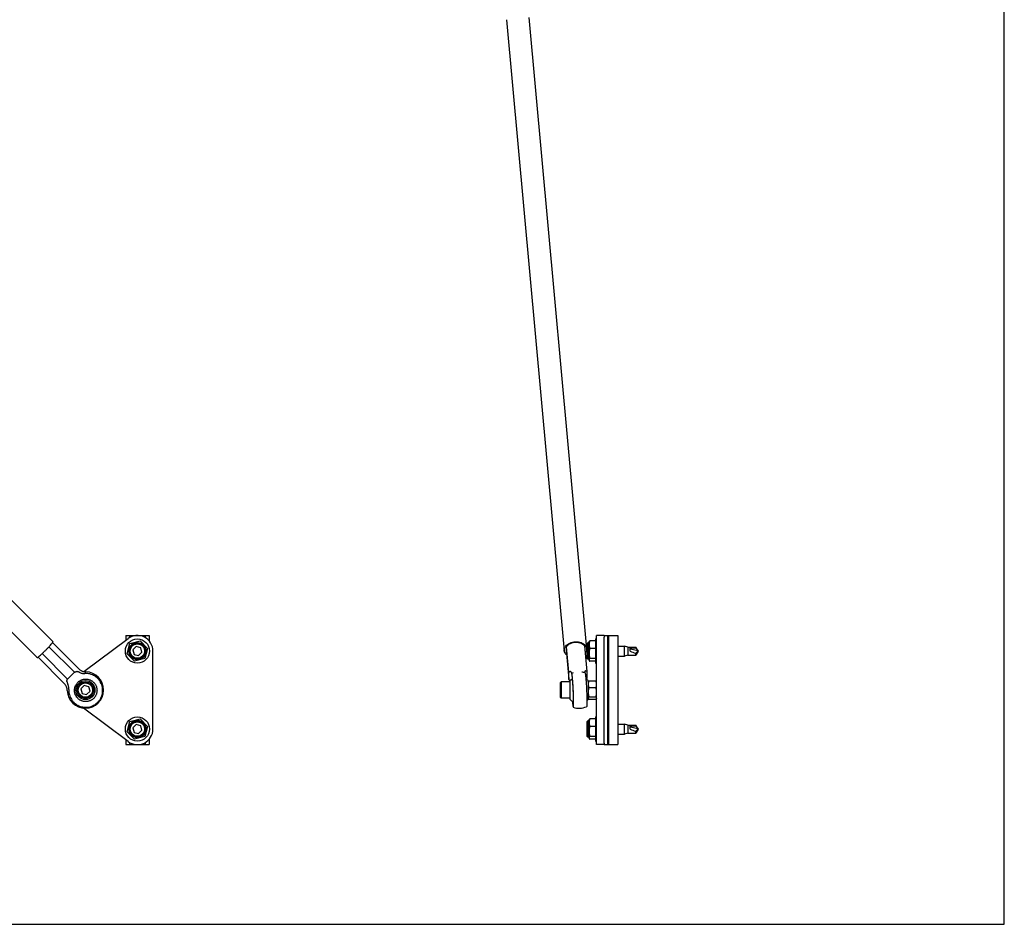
# Model space of a CAD drawing. Header units: inches. Extents: x 0 to 44, y 0 to 34.
# Tile 2 of 3: x 20.3 to 44, y 0 to 21.7. Entities that reach past the tile are written whole.
import ezdxf

# ---------------------------------------------------------------- set-up
doc = ezdxf.new("R2010")
doc.units = ezdxf.units.IN
doc.header["$LTSCALE"] = 2.42
doc.header["$MEASUREMENT"] = 0
doc.layers.get('0').update_dxf_attribs({"linetype": 'CONTINUOUS'})
for name, color, linetype in [('300150M_1_BL5', 7, 'CONTINUOUS'), ('710011_1_BL10', 7, 'CONTINUOUS'), ('710013_1_BL9', 7, 'CONTINUOUS'), ('801_129_1_BL11', 7, 'CONTINUOUS'), ('807_1937_1_BL2', 7, 'CONTINUOUS'), ('807_1937_1_BL4', 7, 'CONTINUOUS'), ('920616M_1_BL6', 7, 'CONTINUOUS'), ('920616M_1_BL8', 7, 'CONTINUOUS'), ('920622M_1_BL7', 7, 'CONTINUOUS'), ('990601M_1_BL13', 7, 'CONTINUOUS')]:
    doc.layers.add(name, color=color, linetype=linetype)

# ---------------------------------------------------------------- blocks, each defined once
blk = doc.blocks.new('807_1937_1_BL2', base_point=(29.023, 4.694))
at = {"layer": '807_1937_1_BL2', "color": 7, "linetype": 'CONTINUOUS'}
for p, q in [((34.162, 4.984), (34.193, 4.984)), ((34.162, 4.984), (34.162, 4.404)), ((22.901, 4.628), (22.966, 4.872)), ((22.966, 4.872), (23.21, 4.938)), ((23.21, 4.938), (23.389, 4.759)), ((23.389, 4.759), (23.323, 4.515)), ((34.002, 4.899), (34.014, 4.92)), ((34.002, 4.899), (34.002, 4.488)), ((34.162, 4.938), (34.029, 4.938)), ((34.162, 4.759), (34.029, 4.759)), ((34.7, 4.815), (34.862, 4.815)), ((34.942, 4.791), (34.862, 4.815)), ((34.862, 4.572), (34.862, 4.815)), ((34.942, 4.791), (35.134, 4.791)), ((34.942, 4.791), (34.942, 4.596)), ((35.134, 4.763), (35.002, 4.763)), ((35.002, 4.688), (35.002, 4.763)), ((35.189, 4.697), (35.002, 4.74)), ((35.192, 4.694), (35.134, 4.791)), ((35.134, 4.763), (35.134, 4.791)), ((35.134, 4.763), (35.189, 4.697)), ((23.079, 4.45), (22.901, 4.628)), ((23.323, 4.515), (23.079, 4.45)), ((34.162, 4.515), (34.029, 4.515)), ((34.7, 4.572), (34.862, 4.572)), ((34.942, 4.596), (34.862, 4.572)), ((34.942, 4.596), (35.134, 4.596)), ((35.192, 4.694), (35.134, 4.596)), ((35.134, 4.596), (35.134, 4.643)), ((34.002, 4.488), (34.014, 4.467)), ((34.162, 4.45), (34.029, 4.45)), ((34.162, 4.404), (34.193, 4.404))]:
    blk.add_line(p, q, dxfattribs=at)
for radius in [0.29, 0.206]:
    blk.add_circle((23.145, 4.694), radius, dxfattribs=at)
blk.add_ellipse((35.205, 4.694), major_axis=(0.303, -0.072), ratio=0.215236, start_param=-2.249228, end_param=-1.755885, dxfattribs=at)
for points, knots in [([(34.029, 4.938), (34.026, 4.93), (34.021, 4.916), (34.015, 4.894), (34.011, 4.871), (34.01, 4.856), (34.01, 4.848)], [0, 0, 0, 0, 0.254133, 0.50511, 0.753367, 1, 1, 1, 1]), ([(34.01, 4.848), (34.01, 4.841), (34.011, 4.826), (34.015, 4.803), (34.021, 4.781), (34.026, 4.766), (34.029, 4.759)], [0, 0, 0, 0, 0.246633, 0.49489, 0.745867, 1, 1, 1, 1]), ([(34.029, 4.759), (34.026, 4.749), (34.021, 4.729), (34.015, 4.699), (34.011, 4.668), (34.009, 4.637), (34.011, 4.606), (34.015, 4.575), (34.021, 4.545), (34.026, 4.525), (34.029, 4.515)], [0, 0, 0, 0, 0.125155, 0.250191, 0.375126, 0.5, 0.624874, 0.749809, 0.874845, 1, 1, 1, 1]), ([(34.014, 4.92), (34.015, 4.922), (34.017, 4.925), (34.021, 4.929), (34.025, 4.933), (34.028, 4.936), (34.029, 4.938)], [0, 0, 0, 0, 0.228018, 0.470784, 0.728326, 1, 1, 1, 1]), ([(34.029, 4.515), (34.027, 4.513), (34.023, 4.509), (34.018, 4.504), (34.015, 4.499), (34.012, 4.494), (34.011, 4.491), (34.01, 4.488), (34.01, 4.485), (34.01, 4.482), (34.01, 4.479), (34.01, 4.476), (34.011, 4.473), (34.013, 4.47), (34.014, 4.468), (34.014, 4.467)], [0, 0, 0, 0, 0.152599, 0.294181, 0.424433, 0.485601, 0.544453, 0.601405, 0.657014, 0.711934, 0.76688, 0.822566, 0.879639, 0.938649, 1, 1, 1, 1]), ([(35.134, 4.643), (35.136, 4.645), (35.141, 4.649), (35.148, 4.656), (35.154, 4.662), (35.159, 4.666), (35.162, 4.669), (35.166, 4.673), (35.169, 4.676), (35.173, 4.68), (35.177, 4.683), (35.18, 4.686), (35.183, 4.689), (35.184, 4.69), (35.185, 4.691), (35.186, 4.692), (35.187, 4.693), (35.188, 4.694), (35.188, 4.695), (35.189, 4.696), (35.189, 4.696), (35.189, 4.697), (35.189, 4.697), (35.189, 4.697)], [0, 0, 0, 0, 0.125398, 0.250791, 0.376174, 0.43886, 0.501541, 0.564215, 0.626877, 0.689522, 0.752137, 0.814695, 0.877121, 0.892685, 0.908219, 0.923708, 0.939132, 0.954456, 0.969633, 0.977166, 0.984682, 0.992254, 1, 1, 1, 1]), ([(34.014, 4.467), (34.015, 4.466), (34.017, 4.463), (34.021, 4.458), (34.025, 4.454), (34.028, 4.451), (34.029, 4.45)], [0, 0, 0, 0, 0.228018, 0.470784, 0.728326, 1, 1, 1, 1])]:
    blk.add_open_spline(points, degree=3, knots=knots, dxfattribs=at)
blk = doc.blocks.new('807_1937_1_BL4', base_point=(29.023, 18.502))
at = {"layer": '807_1937_1_BL4', "color": 7, "linetype": 'CONTINUOUS'}
for p, q in [((22.901, 6.503), (22.966, 6.747)), ((22.966, 6.747), (23.21, 6.813)), ((23.21, 6.813), (23.389, 6.634)), ((23.389, 6.634), (23.323, 6.39)), ((34.002, 6.774), (34.014, 6.795)), ((34.002, 6.774), (34.002, 6.363)), ((34.162, 6.813), (34.029, 6.813)), ((34.162, 6.634), (34.029, 6.634)), ((34.162, 6.859), (34.193, 6.859)), ((34.162, 6.859), (34.162, 6.279)), ((34.7, 6.69), (34.862, 6.69)), ((34.942, 6.666), (34.862, 6.69)), ((34.862, 6.447), (34.862, 6.69)), ((34.942, 6.666), (35.134, 6.666)), ((34.942, 6.666), (34.942, 6.471)), ((35.134, 6.638), (35.002, 6.638)), ((35.002, 6.563), (35.002, 6.638)), ((35.192, 6.569), (35.134, 6.666)), ((35.134, 6.638), (35.134, 6.666)), ((35.134, 6.638), (35.189, 6.572)), ((23.079, 6.325), (22.901, 6.503)), ((34.7, 6.447), (34.862, 6.447)), ((34.942, 6.471), (34.862, 6.447)), ((34.942, 6.471), (35.134, 6.471)), ((35.189, 6.572), (35.002, 6.615)), ((35.192, 6.569), (35.134, 6.471)), ((35.134, 6.471), (35.134, 6.518)), ((23.323, 6.39), (23.079, 6.325)), ((34.002, 6.363), (34.014, 6.342)), ((34.162, 6.39), (34.029, 6.39)), ((34.162, 6.325), (34.029, 6.325)), ((34.162, 6.279), (34.193, 6.279))]:
    blk.add_line(p, q, dxfattribs=at)
for radius in [0.29, 0.206]:
    blk.add_circle((23.145, 6.569), radius, dxfattribs=at)
blk.add_ellipse((35.205, 6.569), major_axis=(0.303, -0.072), ratio=0.215236, start_param=-2.249228, end_param=-1.755885, dxfattribs=at)
for points, knots in [([(34.029, 6.813), (34.026, 6.805), (34.021, 6.791), (34.015, 6.769), (34.011, 6.746), (34.01, 6.731), (34.01, 6.723)], [0, 0, 0, 0, 0.254133, 0.50511, 0.753367, 1, 1, 1, 1]), ([(34.01, 6.723), (34.01, 6.716), (34.011, 6.701), (34.015, 6.678), (34.021, 6.656), (34.026, 6.641), (34.029, 6.634)], [0, 0, 0, 0, 0.246633, 0.49489, 0.745867, 1, 1, 1, 1]), ([(34.029, 6.634), (34.026, 6.624), (34.021, 6.604), (34.015, 6.574), (34.011, 6.543), (34.009, 6.512), (34.011, 6.481), (34.015, 6.45), (34.021, 6.42), (34.026, 6.4), (34.029, 6.39)], [0, 0, 0, 0, 0.125155, 0.250191, 0.375126, 0.5, 0.624874, 0.749809, 0.874845, 1, 1, 1, 1]), ([(34.014, 6.795), (34.015, 6.797), (34.017, 6.8), (34.021, 6.804), (34.025, 6.808), (34.028, 6.811), (34.029, 6.813)], [0, 0, 0, 0, 0.228018, 0.470784, 0.728326, 1, 1, 1, 1]), ([(35.134, 6.518), (35.136, 6.52), (35.141, 6.524), (35.148, 6.531), (35.154, 6.537), (35.159, 6.541), (35.162, 6.544), (35.166, 6.548), (35.169, 6.551), (35.173, 6.555), (35.177, 6.558), (35.18, 6.561), (35.183, 6.564), (35.184, 6.565), (35.185, 6.566), (35.186, 6.567), (35.187, 6.568), (35.188, 6.569), (35.188, 6.57), (35.189, 6.571), (35.189, 6.571), (35.189, 6.572), (35.189, 6.572), (35.189, 6.572)], [0, 0, 0, 0, 0.125398, 0.250791, 0.376174, 0.43886, 0.501541, 0.564215, 0.626877, 0.689522, 0.752137, 0.814695, 0.877121, 0.892685, 0.908219, 0.923708, 0.939132, 0.954456, 0.969633, 0.977166, 0.984682, 0.992254, 1, 1, 1, 1]), ([(34.029, 6.39), (34.027, 6.388), (34.023, 6.384), (34.018, 6.379), (34.015, 6.374), (34.012, 6.369), (34.011, 6.366), (34.01, 6.363), (34.01, 6.36), (34.01, 6.357), (34.01, 6.354), (34.01, 6.351), (34.011, 6.348), (34.013, 6.345), (34.014, 6.343), (34.014, 6.342)], [0, 0, 0, 0, 0.152599, 0.294181, 0.424433, 0.485601, 0.544453, 0.601405, 0.657014, 0.711934, 0.76688, 0.822566, 0.879639, 0.938649, 1, 1, 1, 1]), ([(34.014, 6.342), (34.015, 6.341), (34.017, 6.338), (34.021, 6.333), (34.025, 6.329), (34.028, 6.326), (34.029, 6.325)], [0, 0, 0, 0, 0.228018, 0.470784, 0.728326, 1, 1, 1, 1])]:
    blk.add_open_spline(points, degree=3, knots=knots, dxfattribs=at)
blk = doc.blocks.new('300150M_1_BL5', base_point=(28.782, 17.276))
at = {"layer": '300150M_1_BL5', "color": 7, "linetype": 'CONTINUOUS'}
for p, q in [((22.863, 6.944), (23.426, 6.944)), ((22.863, 6.944), (22.863, 6.826)), ((22.958, 6.944), (22.958, 6.894)), ((23.331, 6.944), (23.331, 6.894)), ((23.426, 6.944), (23.426, 6.816)), ((34.372, 6.944), (34.7, 6.944)), ((34.372, 6.944), (34.372, 6.905)), ((34.462, 4.319), (34.462, 6.944)), ((34.477, 6.944), (34.477, 4.319)), ((34.7, 6.944), (34.7, 4.319)), ((22.863, 4.436), (22.863, 4.319)), ((22.863, 4.319), (23.426, 4.319)), ((22.958, 4.369), (22.958, 4.319)), ((23.331, 4.369), (23.331, 4.319)), ((23.426, 4.446), (23.426, 4.319)), ((34.372, 4.358), (34.372, 4.319)), ((34.372, 4.319), (34.7, 4.319))]:
    blk.add_line(p, q, dxfattribs=at)
blk = doc.blocks.new('920616M_1_BL6', base_point=(28.475, 4.694))
at = {"layer": '920616M_1_BL6', "color": 7, "linetype": 'CONTINUOUS'}
for p, q in [((23.115, 4.803), (23.035, 4.723)), ((23.225, 4.774), (23.115, 4.803)), ((23.255, 4.664), (23.225, 4.774)), ((33.957, 4.867), (33.981, 4.891)), ((33.957, 4.867), (33.957, 4.52)), ((34.002, 4.891), (33.981, 4.891)), ((33.981, 4.891), (33.981, 4.497)), ((23.035, 4.723), (23.064, 4.613)), ((23.064, 4.613), (23.174, 4.584)), ((23.174, 4.584), (23.255, 4.664)), ((33.957, 4.52), (33.981, 4.497)), ((34.002, 4.497), (33.981, 4.497))]:
    blk.add_line(p, q, dxfattribs=at)
for radius in [0.197, 0.173]:
    blk.add_circle((23.145, 4.694), radius, dxfattribs=at)
blk = doc.blocks.new('920622M_1_BL7', base_point=(27.627, 17.694))
at = {"layer": '920622M_1_BL7', "color": 7, "linetype": 'CONTINUOUS'}
for p, q in [((21.865, 5.741), (21.785, 5.661)), ((21.975, 5.712), (21.865, 5.741)), ((22.005, 5.602), (21.975, 5.712)), ((33.319, 5.804), (33.343, 5.828)), ((33.319, 5.804), (33.319, 5.458)), ((33.555, 5.828), (33.343, 5.828)), ((33.343, 5.828), (33.343, 5.434)), ((21.785, 5.661), (21.814, 5.551)), ((21.814, 5.551), (21.924, 5.521)), ((21.924, 5.521), (22.005, 5.602)), ((33.319, 5.458), (33.343, 5.434)), ((33.555, 5.434), (33.343, 5.434))]:
    blk.add_line(p, q, dxfattribs=at)
for radius in [0.197, 0.173]:
    blk.add_circle((21.895, 5.631), radius, dxfattribs=at)
blk = doc.blocks.new('920616M_1_BL8', base_point=(28.475, 17.953))
at = {"layer": '920616M_1_BL8', "color": 7, "linetype": 'CONTINUOUS'}
for p, q in [((23.115, 6.678), (23.035, 6.598)), ((23.225, 6.649), (23.115, 6.678)), ((23.255, 6.539), (23.225, 6.649)), ((33.957, 6.742), (33.981, 6.766)), ((33.957, 6.742), (33.957, 6.395)), ((34.002, 6.766), (33.981, 6.766)), ((33.981, 6.766), (33.981, 6.372)), ((23.035, 6.598), (23.064, 6.488)), ((23.064, 6.488), (23.174, 6.459)), ((23.174, 6.459), (23.255, 6.539)), ((33.957, 6.395), (33.981, 6.372)), ((34.002, 6.372), (33.981, 6.372))]:
    blk.add_line(p, q, dxfattribs=at)
for radius in [0.197, 0.173]:
    blk.add_circle((23.145, 6.569), radius, dxfattribs=at)
blk = doc.blocks.new('710013_1_BL9', base_point=(27.946, 17.112))
at = {"layer": '710013_1_BL9', "color": 7, "linetype": 'CONTINUOUS'}
for p, q in [((34.372, 6.944), (34.193, 6.944)), ((34.193, 4.319), (34.193, 6.944)), ((34.372, 4.358), (34.372, 6.905)), ((21.86, 6.074), (22.92, 6.869)), ((23.52, 4.694), (23.52, 6.569)), ((22.92, 4.394), (21.85, 5.196)), ((34.372, 4.319), (34.193, 4.319))]:
    blk.add_line(p, q, dxfattribs=at)
for centre, start, end in [((23.145, 6.569), 0, 126.8699), ((23.145, 4.694), 233.1301, 360)]:
    blk.add_arc(centre, 0.375, start, end, dxfattribs=at)
blk = doc.blocks.new('710011_1_BL10', base_point=(19.757, 17.948))
at = {"layer": '710011_1_BL10', "color": 7, "linetype": 'CONTINUOUS'}
for p, q in [((5.944, 21.963), (21.115, 6.792)), ((32.563, 21.797), (33.952, 6.626)), ((5.563, 21.582), (20.734, 6.411)), ((32.025, 21.748), (33.414, 6.577))]:
    blk.add_line(p, q, dxfattribs=at)
blk.add_arc((33.785, 6.596), 0.172, 36.833, 39.7029, dxfattribs=at)
for points, knots in [([(20.76, 6.426), (20.765, 6.43), (20.776, 6.439), (20.802, 6.46), (20.838, 6.493), (20.886, 6.539), (20.937, 6.589), (20.987, 6.639), (21.032, 6.687), (21.065, 6.724), (21.087, 6.749), (21.096, 6.76), (21.1, 6.765)], [0, 0, 0, 0, 0.039909, 0.088368, 0.207182, 0.347722, 0.499592, 0.65152, 0.792223, 0.911298, 0.959918, 1, 1, 1, 1]), ([(21.1, 6.765), (21.101, 6.767), (21.104, 6.771), (21.108, 6.776), (21.111, 6.78), (21.113, 6.784), (21.115, 6.787), (21.115, 6.789), (21.116, 6.79), (21.116, 6.791), (21.116, 6.792), (21.115, 6.792)], [0, 0, 0, 0, 0.220524, 0.413974, 0.579654, 0.71715, 0.826519, 0.908234, 0.939196, 0.96411, 1, 1, 1, 1]), ([(33.414, 6.577), (33.413, 6.586), (33.414, 6.605), (33.42, 6.633), (33.431, 6.66), (33.443, 6.677), (33.449, 6.685)], [0, 0, 0, 0, 0.238697, 0.482322, 0.735051, 1, 1, 1, 1]), ([(33.449, 6.685), (33.461, 6.701), (33.491, 6.73), (33.548, 6.763), (33.613, 6.785), (33.659, 6.791), (33.683, 6.792)], [0, 0, 0, 0, 0.226049, 0.471801, 0.732544, 1, 1, 1, 1]), ([(33.683, 6.792), (33.707, 6.793), (33.753, 6.791), (33.818, 6.775), (33.866, 6.752), (33.898, 6.727), (33.912, 6.714), (33.917, 6.706)], [0, 0, 0, 0, 0.272717, 0.53425, 0.777374, 0.891293, 1, 1, 1, 1]), ([(33.923, 6.7), (33.931, 6.689), (33.944, 6.665), (33.951, 6.639), (33.952, 6.626)], [0, 0, 0, 0, 0.509685, 1, 1, 1, 1]), ([(20.734, 6.411), (20.734, 6.41), (20.735, 6.41), (20.736, 6.41), (20.737, 6.411), (20.739, 6.411), (20.742, 6.413), (20.746, 6.415), (20.75, 6.418), (20.755, 6.422), (20.759, 6.425), (20.76, 6.426)], [0, 0, 0, 0, 0.036028, 0.060986, 0.091975, 0.173713, 0.283071, 0.42053, 0.586153, 0.779537, 1, 1, 1, 1]), ([(33.449, 6.497), (33.444, 6.502), (33.435, 6.515), (33.424, 6.535), (33.417, 6.555), (33.415, 6.57), (33.414, 6.577)], [0, 0, 0, 0, 0.259809, 0.511442, 0.757235, 1, 1, 1, 1]), ([(33.466, 6.478), (33.465, 6.48), (33.459, 6.485), (33.453, 6.492), (33.449, 6.497)], [0, 0, 0, 0, 0.254018, 1, 1, 1, 1]), ([(33.952, 6.626), (33.953, 6.617), (33.953, 6.599), (33.947, 6.571), (33.936, 6.545), (33.925, 6.528), (33.919, 6.52)], [0, 0, 0, 0, 0.239095, 0.482931, 0.735544, 1, 1, 1, 1])]:
    blk.add_open_spline(points, degree=3, knots=knots, dxfattribs=at)
blk = doc.blocks.new('801_129_1_BL11', base_point=(27.371, 17.369))
at = {"layer": '801_129_1_BL11', "color": 7, "linetype": 'CONTINUOUS'}
for p, q in [((21.629, 6.06), (21.017, 6.672)), ((21.736, 6.141), (21.105, 6.772)), ((33.52, 6.06), (33.464, 6.673)), ((33.464, 6.51), (33.464, 6.673)), ((33.903, 6.693), (33.959, 6.081)), ((21.385, 5.79), (20.754, 6.421)), ((20.854, 6.509), (21.466, 5.897)), ((33.464, 6.51), (33.52, 5.897)), ((21.466, 5.897), (21.629, 6.06)), ((33.52, 5.897), (33.52, 6.06)), ((33.592, 6.03), (33.593, 6.03)), ((33.593, 6.031), (33.593, 6.03)), ((33.906, 6.069), (33.906, 6.065)), ((33.91, 6.046), (33.909, 6.049)), ((33.959, 6.081), (33.959, 5.917)), ((33.555, 5.402), (33.555, 5.86)), ((33.988, 5.86), (33.988, 5.402))]:
    blk.add_line(p, q, dxfattribs=at)
blk.add_circle((21.895, 5.631), 0.229, dxfattribs=at)
for centre, radius, start, end in [((21.895, 5.631), 0.438, 181.3624, 88.6377), ((33.772, 5.631), 0.438, 108.8575, 114.096), ((33.772, 5.631), 0.438, 71.1507, 81.6079), ((33.772, 5.631), 0.315, 123.1792, 133.4184), ((33.772, 5.631), 0.315, 46.5806, 59.0574), ((33.772, 5.631), 0.315, 226.5802, 242.0621), ((33.772, 5.631), 0.437, 251.1472, 294.0969), ((33.772, 5.631), 0.315, 306.1923, 313.4163)]:
    blk.add_arc(centre, radius, start, end, dxfattribs=at)
for points, knots in [([(33.903, 6.693), (33.897, 6.7), (33.885, 6.714), (33.864, 6.731), (33.839, 6.746), (33.811, 6.758), (33.781, 6.768), (33.75, 6.774), (33.717, 6.778), (33.683, 6.778), (33.649, 6.775), (33.617, 6.768), (33.585, 6.759), (33.555, 6.747), (33.527, 6.732), (33.503, 6.714), (33.481, 6.695), (33.469, 6.681), (33.464, 6.673)], [0, 0, 0, 0, 0.053209, 0.109032, 0.167566, 0.228742, 0.292298, 0.357844, 0.424878, 0.492828, 0.561078, 0.628997, 0.695969, 0.761426, 0.824872, 0.885916, 0.944324, 1, 1, 1, 1]), ([(21.629, 6.06), (21.634, 6.063), (21.643, 6.068), (21.655, 6.072), (21.665, 6.074), (21.672, 6.075), (21.68, 6.076), (21.685, 6.075), (21.687, 6.075)], [0, 0, 0, 0, 0.257183, 0.507253, 0.630501, 0.753281, 0.876253, 1, 1, 1, 1]), ([(21.764, 6.051), (21.758, 6.054), (21.748, 6.058), (21.735, 6.063), (21.725, 6.066), (21.715, 6.07), (21.703, 6.073), (21.694, 6.075), (21.687, 6.075)], [0, 0, 0, 0, 0.265402, 0.395423, 0.522803, 0.647104, 0.768083, 1, 1, 1, 1]), ([(21.736, 6.141), (21.742, 6.135), (21.754, 6.125), (21.773, 6.111), (21.793, 6.098), (21.814, 6.088), (21.836, 6.08), (21.859, 6.074), (21.882, 6.07), (21.897, 6.069), (21.905, 6.069)], [0, 0, 0, 0, 0.125633, 0.251286, 0.37682, 0.502215, 0.627395, 0.752225, 0.87654, 1, 1, 1, 1]), ([(21.764, 6.051), (21.774, 6.047), (21.793, 6.04), (21.818, 6.034), (21.838, 6.031), (21.858, 6.03), (21.873, 6.03), (21.883, 6.03)], [0, 0, 0, 0, 0.249849, 0.499812, 0.624866, 0.749957, 1, 1, 1, 1]), ([(22.189, 5.337), (22.197, 5.344), (22.211, 5.359), (22.23, 5.383), (22.247, 5.408), (22.267, 5.443), (22.288, 5.49), (22.301, 5.54), (22.307, 5.58), (22.309, 5.61), (22.309, 5.641), (22.307, 5.671), (22.302, 5.702), (22.293, 5.741), (22.276, 5.789), (22.252, 5.834), (22.229, 5.868), (22.209, 5.892), (22.188, 5.914), (22.166, 5.935), (22.142, 5.953), (22.108, 5.976), (22.063, 6), (22.014, 6.016), (21.975, 6.025), (21.944, 6.029), (21.914, 6.031), (21.893, 6.031), (21.883, 6.03)], [0, 0, 0, 0, 0.031295, 0.062589, 0.093881, 0.125171, 0.187697, 0.25021, 0.281482, 0.312752, 0.344017, 0.375278, 0.406535, 0.437787, 0.500235, 0.562669, 0.593905, 0.625139, 0.656373, 0.687607, 0.718841, 0.750078, 0.812513, 0.874962, 0.906215, 0.937472, 0.968734, 1, 1, 1, 1]), ([(33.52, 6.06), (33.522, 6.063), (33.528, 6.068), (33.538, 6.073), (33.548, 6.075), (33.555, 6.076), (33.558, 6.075)], [0, 0, 0, 0, 0.265669, 0.521217, 0.765624, 1, 1, 1, 1]), ([(33.586, 6.051), (33.586, 6.052), (33.585, 6.055), (33.584, 6.059), (33.581, 6.063), (33.576, 6.068), (33.569, 6.073), (33.562, 6.075), (33.558, 6.075)], [0, 0, 0, 0, 0.110015, 0.222515, 0.338941, 0.460227, 0.718758, 1, 1, 1, 1]), ([(33.586, 6.051), (33.587, 6.049), (33.587, 6.046), (33.588, 6.041), (33.589, 6.037), (33.589, 6.035), (33.59, 6.033), (33.59, 6.032), (33.591, 6.031), (33.591, 6.031), (33.591, 6.03), (33.592, 6.03), (33.592, 6.03), (33.592, 6.03), (33.592, 6.03)], [0, 0, 0, 0, 0.239801, 0.443858, 0.613091, 0.748565, 0.804056, 0.851641, 0.891566, 0.92416, 0.949901, 0.969666, 0.985264, 1, 1, 1, 1]), ([(33.639, 5.337), (33.639, 5.352), (33.638, 5.384), (33.637, 5.435), (33.636, 5.49), (33.634, 5.547), (33.632, 5.607), (33.629, 5.667), (33.626, 5.726), (33.622, 5.782), (33.619, 5.828), (33.617, 5.862), (33.615, 5.885), (33.613, 5.908), (33.611, 5.929), (33.609, 5.948), (33.607, 5.965), (33.605, 5.98), (33.603, 5.992), (33.602, 6), (33.601, 6.006), (33.6, 6.011), (33.6, 6.015), (33.599, 6.019), (33.598, 6.022), (33.597, 6.025), (33.596, 6.027), (33.596, 6.028), (33.596, 6.029), (33.595, 6.03), (33.595, 6.03), (33.594, 6.03), (33.594, 6.031), (33.594, 6.031), (33.593, 6.031), (33.593, 6.031)], [0, 0, 0, 0, 0.065577, 0.138778, 0.218, 0.30151, 0.387479, 0.47402, 0.559231, 0.64124, 0.718247, 0.754342, 0.788564, 0.820726, 0.850652, 0.878179, 0.903157, 0.925452, 0.944943, 0.953605, 0.96153, 0.968708, 0.97513, 0.980791, 0.985686, 0.989815, 0.993179, 0.994579, 0.995795, 0.996831, 0.997696, 0.998406, 0.99899, 0.999496, 1, 1, 1, 1]), ([(33.925, 6.092), (33.922, 6.091), (33.918, 6.089), (33.913, 6.086), (33.911, 6.083), (33.908, 6.08), (33.907, 6.076), (33.906, 6.073), (33.906, 6.07), (33.906, 6.069)], [0, 0, 0, 0, 0.269357, 0.397759, 0.522354, 0.6438, 0.763054, 0.881316, 1, 1, 1, 1]), ([(33.909, 6.049), (33.909, 6.05), (33.908, 6.052), (33.907, 6.056), (33.907, 6.06), (33.906, 6.063), (33.906, 6.065)], [0, 0, 0, 0, 0.180104, 0.405867, 0.678749, 1, 1, 1, 1]), ([(33.913, 6.045), (33.913, 6.045), (33.914, 6.045), (33.914, 6.045), (33.914, 6.044), (33.915, 6.044), (33.915, 6.043), (33.916, 6.042), (33.916, 6.04), (33.917, 6.037), (33.918, 6.034), (33.919, 6.03), (33.92, 6.024), (33.921, 6.015), (33.923, 6.003), (33.925, 5.989), (33.927, 5.973), (33.929, 5.956), (33.931, 5.936), (33.933, 5.916), (33.935, 5.893), (33.936, 5.869), (33.939, 5.835), (33.942, 5.79), (33.945, 5.734), (33.949, 5.676), (33.951, 5.617), (33.954, 5.558), (33.955, 5.502), (33.957, 5.448), (33.958, 5.398), (33.958, 5.366), (33.958, 5.351)], [0, 0, 0, 0, 0.000567, 0.001253, 0.002089, 0.003088, 0.004261, 0.005613, 0.008863, 0.012854, 0.017589, 0.023069, 0.029289, 0.043924, 0.06143, 0.08172, 0.10469, 0.130221, 0.158178, 0.188415, 0.220769, 0.255071, 0.291138, 0.367788, 0.44909, 0.533313, 0.618663, 0.703318, 0.785475, 0.86339, 0.935408, 1, 1, 1, 1]), ([(33.925, 6.092), (33.926, 6.092), (33.929, 6.093), (33.933, 6.093), (33.938, 6.092), (33.944, 6.09), (33.951, 6.087), (33.956, 6.083), (33.959, 6.081)], [0, 0, 0, 0, 0.113005, 0.22852, 0.347289, 0.469866, 0.726975, 1, 1, 1, 1]), ([(21.457, 5.621), (21.457, 5.629), (21.456, 5.644), (21.452, 5.667), (21.446, 5.69), (21.438, 5.712), (21.428, 5.733), (21.415, 5.753), (21.401, 5.772), (21.391, 5.784), (21.385, 5.79)], [0, 0, 0, 0, 0.123459, 0.247773, 0.372601, 0.49778, 0.623175, 0.74871, 0.874366, 1, 1, 1, 1]), ([(21.451, 5.839), (21.451, 5.841), (21.45, 5.846), (21.451, 5.854), (21.452, 5.861), (21.454, 5.871), (21.458, 5.883), (21.463, 5.892), (21.466, 5.897)], [0, 0, 0, 0, 0.12375, 0.24673, 0.36952, 0.492766, 0.742822, 1, 1, 1, 1]), ([(21.451, 5.839), (21.451, 5.832), (21.453, 5.823), (21.456, 5.811), (21.46, 5.801), (21.463, 5.791), (21.468, 5.778), (21.472, 5.768), (21.475, 5.762)], [0, 0, 0, 0, 0.231917, 0.352896, 0.477197, 0.604577, 0.734598, 1, 1, 1, 1]), ([(21.496, 5.643), (21.496, 5.653), (21.496, 5.668), (21.495, 5.688), (21.492, 5.708), (21.486, 5.733), (21.479, 5.752), (21.475, 5.762)], [0, 0, 0, 0, 0.250044, 0.375136, 0.50019, 0.750152, 1, 1, 1, 1]), ([(22.094, 5.432), (22.087, 5.426), (22.074, 5.414), (22.053, 5.398), (22.03, 5.385), (22.006, 5.373), (21.981, 5.364), (21.955, 5.358), (21.928, 5.354), (21.902, 5.352), (21.875, 5.354), (21.849, 5.358), (21.823, 5.364), (21.798, 5.373), (21.774, 5.384), (21.751, 5.398), (21.73, 5.414), (21.71, 5.432), (21.692, 5.451), (21.676, 5.473), (21.663, 5.496), (21.651, 5.52), (21.642, 5.545), (21.636, 5.571), (21.632, 5.597), (21.631, 5.624), (21.632, 5.65), (21.636, 5.677), (21.642, 5.702), (21.651, 5.728), (21.663, 5.752), (21.677, 5.774), (21.692, 5.796), (21.704, 5.809), (21.711, 5.815)], [0, 0, 0, 0, 0.031271, 0.062541, 0.093807, 0.12507, 0.15633, 0.187587, 0.218842, 0.250094, 0.281345, 0.312593, 0.343836, 0.375075, 0.406311, 0.437543, 0.468772, 0.500001, 0.531229, 0.562458, 0.59369, 0.624925, 0.656164, 0.687407, 0.718655, 0.749906, 0.781158, 0.812413, 0.84367, 0.87493, 0.906193, 0.937459, 0.968729, 1, 1, 1, 1]), ([(21.711, 5.815), (21.717, 5.822), (21.73, 5.834), (21.751, 5.849), (21.774, 5.863), (21.798, 5.875), (21.824, 5.884), (21.849, 5.89), (21.876, 5.894), (21.902, 5.895), (21.929, 5.894), (21.955, 5.89), (21.981, 5.884), (22.006, 5.875), (22.03, 5.863), (22.053, 5.85), (22.075, 5.834), (22.094, 5.816), (22.112, 5.796), (22.128, 5.775), (22.142, 5.752), (22.153, 5.728), (22.162, 5.703), (22.168, 5.677), (22.172, 5.651), (22.174, 5.624), (22.172, 5.597), (22.168, 5.571), (22.162, 5.545), (22.153, 5.52), (22.141, 5.496), (22.128, 5.473), (22.112, 5.452), (22.1, 5.439), (22.094, 5.432)], [0, 0, 0, 0, 0.031271, 0.062541, 0.093807, 0.12507, 0.15633, 0.187587, 0.218842, 0.250094, 0.281345, 0.312593, 0.343836, 0.375075, 0.406311, 0.437543, 0.468772, 0.500001, 0.531229, 0.562458, 0.59369, 0.624925, 0.656164, 0.687407, 0.718655, 0.749906, 0.781158, 0.812413, 0.84367, 0.87493, 0.906193, 0.937459, 0.968729, 1, 1, 1, 1]), ([(33.555, 5.842), (33.552, 5.847), (33.546, 5.856), (33.537, 5.87), (33.528, 5.884), (33.522, 5.893), (33.52, 5.897)], [0, 0, 0, 0, 0.258613, 0.513574, 0.761442, 1, 1, 1, 1]), ([(33.6, 5.895), (33.6, 5.895), (33.6, 5.895), (33.6, 5.895), (33.6, 5.895), (33.601, 5.895), (33.601, 5.894), (33.601, 5.894), (33.602, 5.893), (33.602, 5.891), (33.603, 5.89), (33.603, 5.888), (33.604, 5.885), (33.604, 5.882), (33.605, 5.879), (33.605, 5.875), (33.606, 5.87), (33.607, 5.862), (33.609, 5.852), (33.61, 5.841), (33.611, 5.828), (33.612, 5.814), (33.614, 5.799), (33.615, 5.783), (33.617, 5.761), (33.619, 5.731), (33.621, 5.693), (33.623, 5.653), (33.625, 5.613), (33.627, 5.573), (33.628, 5.535), (33.629, 5.498), (33.63, 5.464), (33.63, 5.443), (33.63, 5.432)], [0, 0, 0, 0, 0.000532, 0.001029, 0.001569, 0.002218, 0.003011, 0.00397, 0.006425, 0.00963, 0.013603, 0.01835, 0.023869, 0.030156, 0.037205, 0.045009, 0.05356, 0.072849, 0.094973, 0.119814, 0.147235, 0.177087, 0.209204, 0.243412, 0.27952, 0.356629, 0.438826, 0.524291, 0.611126, 0.697405, 0.781225, 0.860735, 0.934201, 1, 1, 1, 1]), ([(33.959, 5.917), (33.957, 5.913), (33.952, 5.905), (33.948, 5.898), (33.946, 5.894)], [0, 0, 0, 0, 0.492723, 1, 1, 1, 1]), ([(21.496, 5.643), (21.495, 5.633), (21.495, 5.612), (21.497, 5.582), (21.501, 5.551), (21.51, 5.512), (21.526, 5.463), (21.55, 5.418), (21.573, 5.384), (21.591, 5.36), (21.612, 5.338), (21.634, 5.317), (21.658, 5.297), (21.692, 5.274), (21.737, 5.25), (21.785, 5.233), (21.824, 5.224), (21.855, 5.219), (21.885, 5.217), (21.916, 5.217), (21.946, 5.219), (21.986, 5.225), (22.036, 5.238), (22.083, 5.259), (22.118, 5.279), (22.143, 5.296), (22.167, 5.315), (22.182, 5.329), (22.189, 5.337)], [0, 0, 0, 0, 0.031267, 0.062529, 0.093786, 0.125039, 0.187488, 0.249923, 0.281159, 0.312394, 0.343628, 0.374861, 0.406096, 0.437331, 0.499766, 0.562213, 0.593465, 0.624722, 0.655983, 0.687249, 0.718518, 0.749792, 0.812304, 0.87483, 0.90612, 0.937412, 0.968705, 1, 1, 1, 1]), ([(33.61, 5.361), (33.611, 5.351), (33.613, 5.331), (33.615, 5.303), (33.618, 5.281), (33.62, 5.266), (33.621, 5.257), (33.622, 5.248), (33.624, 5.24), (33.625, 5.234), (33.626, 5.229), (33.627, 5.225), (33.627, 5.223), (33.628, 5.222), (33.628, 5.22), (33.629, 5.219), (33.629, 5.218), (33.63, 5.218), (33.63, 5.217), (33.63, 5.217), (33.631, 5.217)], [0, 0, 0, 0, 0.216797, 0.410814, 0.579874, 0.654446, 0.722099, 0.782649, 0.835939, 0.881836, 0.92024, 0.936614, 0.951099, 0.9637, 0.974431, 0.983321, 0.990432, 0.993359, 0.9959, 1, 1, 1, 1]), ([(33.63, 5.432), (33.63, 5.426), (33.63, 5.417), (33.63, 5.406), (33.629, 5.398), (33.629, 5.391), (33.629, 5.384), (33.629, 5.378), (33.628, 5.372), (33.628, 5.368), (33.628, 5.364), (33.627, 5.36), (33.627, 5.358), (33.626, 5.356), (33.626, 5.355), (33.626, 5.354), (33.626, 5.354), (33.625, 5.353), (33.625, 5.353), (33.625, 5.353), (33.624, 5.353), (33.624, 5.353)], [0, 0, 0, 0, 0.228584, 0.332995, 0.430442, 0.52069, 0.603532, 0.678776, 0.746228, 0.805696, 0.85704, 0.900177, 0.935063, 0.949422, 0.96174, 0.972047, 0.980404, 0.986934, 0.991904, 0.99591, 1, 1, 1, 1]), ([(33.631, 5.217), (33.631, 5.217), (33.631, 5.217), (33.631, 5.217), (33.631, 5.217), (33.632, 5.218), (33.632, 5.218), (33.632, 5.219), (33.633, 5.22), (33.633, 5.221), (33.634, 5.222), (33.634, 5.224), (33.634, 5.226), (33.635, 5.229), (33.635, 5.234), (33.636, 5.24), (33.637, 5.247), (33.637, 5.255), (33.637, 5.264), (33.638, 5.274), (33.638, 5.285), (33.638, 5.297), (33.639, 5.314), (33.639, 5.327), (33.639, 5.337)], [0, 0, 0, 0, 0.001988, 0.003917, 0.008124, 0.010651, 0.013547, 0.020598, 0.029487, 0.040308, 0.053108, 0.067911, 0.084729, 0.103565, 0.147281, 0.199003, 0.258634, 0.326044, 0.401078, 0.483558, 0.573285, 0.67004, 0.773585, 1, 1, 1, 1]), ([(33.958, 5.351), (33.958, 5.342), (33.958, 5.326), (33.958, 5.303), (33.957, 5.285), (33.956, 5.273), (33.956, 5.265), (33.956, 5.257), (33.955, 5.251), (33.954, 5.246), (33.954, 5.242), (33.953, 5.239), (33.953, 5.237), (33.953, 5.236), (33.952, 5.235), (33.952, 5.234), (33.951, 5.233), (33.951, 5.232), (33.951, 5.232), (33.951, 5.232)], [0, 0, 0, 0, 0.218123, 0.412347, 0.58092, 0.65511, 0.722348, 0.78249, 0.835413, 0.881019, 0.91924, 0.935572, 0.950053, 0.962692, 0.973508, 0.982537, 0.989846, 0.995571, 1, 1, 1, 1])]:
    blk.add_open_spline(points, degree=3, knots=knots, dxfattribs=at)
blk = doc.blocks.new('990601M_1_BL13', base_point=(27.934, 17.569))
at = {"layer": '990601M_1_BL13', "color": 7, "linetype": 'CONTINUOUS'}
for p, q in [((33.988, 5.828), (33.993, 5.835)), ((34.006, 5.851), (34.176, 5.851)), ((34.006, 5.69), (34.176, 5.69)), ((34.193, 5.828), (34.189, 5.835)), ((34.006, 5.47), (34.176, 5.47)), ((33.988, 5.434), (33.993, 5.427)), ((34.006, 5.412), (34.176, 5.412)), ((34.193, 5.434), (34.189, 5.427))]:
    blk.add_line(p, q, dxfattribs=at)
for points, knots in [([(34.006, 5.851), (34.003, 5.844), (33.999, 5.831), (33.994, 5.814), (33.991, 5.801), (33.99, 5.791), (33.989, 5.781), (33.988, 5.774), (33.988, 5.77)], [0, 0, 0, 0, 0.254089, 0.50502, 0.629451, 0.753313, 0.876769, 1, 1, 1, 1]), ([(33.988, 5.77), (33.988, 5.767), (33.989, 5.76), (33.99, 5.75), (33.991, 5.74), (33.994, 5.726), (33.999, 5.71), (34.003, 5.697), (34.006, 5.69)], [0, 0, 0, 0, 0.123231, 0.246687, 0.370549, 0.49498, 0.745911, 1, 1, 1, 1]), ([(34.006, 5.69), (34.003, 5.681), (34, 5.668), (33.996, 5.649), (33.993, 5.636), (33.991, 5.622), (33.99, 5.608), (33.989, 5.594), (33.988, 5.585), (33.988, 5.58)], [0, 0, 0, 0, 0.250281, 0.375346, 0.500355, 0.625315, 0.750235, 0.87513, 1, 1, 1, 1]), ([(33.992, 5.835), (33.993, 5.836), (33.995, 5.839), (33.998, 5.843), (34.002, 5.847), (34.005, 5.849), (34.006, 5.851)], [0, 0, 0, 0, 0.22806, 0.470835, 0.728363, 1, 1, 1, 1]), ([(34.176, 5.851), (34.177, 5.849), (34.18, 5.847), (34.183, 5.843), (34.187, 5.839), (34.188, 5.836), (34.189, 5.835)], [0, 0, 0, 0, 0.271637, 0.529166, 0.77194, 1, 1, 1, 1]), ([(34.193, 5.778), (34.193, 5.781), (34.192, 5.787), (34.191, 5.797), (34.19, 5.806), (34.187, 5.818), (34.182, 5.833), (34.178, 5.845), (34.176, 5.851)], [0, 0, 0, 0, 0.123185, 0.246679, 0.370629, 0.495151, 0.746142, 1, 1, 1, 1]), ([(34.176, 5.69), (34.178, 5.697), (34.183, 5.71), (34.188, 5.726), (34.191, 5.74), (34.192, 5.75), (34.193, 5.76), (34.193, 5.767), (34.193, 5.77)], [0, 0, 0, 0, 0.254089, 0.50502, 0.629451, 0.753313, 0.876769, 1, 1, 1, 1]), ([(34.193, 5.58), (34.193, 5.585), (34.193, 5.594), (34.192, 5.608), (34.191, 5.622), (34.189, 5.636), (34.186, 5.649), (34.182, 5.668), (34.178, 5.681), (34.176, 5.69)], [0, 0, 0, 0, 0.12487, 0.249766, 0.374685, 0.499645, 0.624655, 0.749719, 1, 1, 1, 1]), ([(33.988, 5.58), (33.988, 5.576), (33.989, 5.566), (33.99, 5.552), (33.991, 5.539), (33.993, 5.525), (33.996, 5.511), (34, 5.493), (34.003, 5.479), (34.006, 5.47)], [0, 0, 0, 0, 0.12487, 0.249766, 0.374685, 0.499645, 0.624655, 0.749719, 1, 1, 1, 1]), ([(34.006, 5.47), (34.005, 5.469), (34.002, 5.467), (33.999, 5.463), (33.996, 5.46), (33.993, 5.456), (33.991, 5.452), (33.99, 5.449), (33.989, 5.445), (33.988, 5.442), (33.988, 5.441)], [0, 0, 0, 0, 0.148931, 0.290739, 0.425096, 0.551944, 0.671639, 0.785078, 0.893816, 1, 1, 1, 1]), ([(34.176, 5.47), (34.178, 5.479), (34.182, 5.493), (34.186, 5.511), (34.189, 5.525), (34.191, 5.539), (34.192, 5.552), (34.193, 5.566), (34.193, 5.576), (34.193, 5.58)], [0, 0, 0, 0, 0.250281, 0.375346, 0.500355, 0.625315, 0.750235, 0.87513, 1, 1, 1, 1]), ([(34.193, 5.441), (34.193, 5.442), (34.193, 5.445), (34.192, 5.449), (34.191, 5.452), (34.188, 5.456), (34.186, 5.46), (34.183, 5.463), (34.179, 5.467), (34.177, 5.469), (34.176, 5.47)], [0, 0, 0, 0, 0.106184, 0.214922, 0.328361, 0.448056, 0.574905, 0.709261, 0.85107, 1, 1, 1, 1]), ([(33.988, 5.441), (33.988, 5.44), (33.989, 5.438), (33.989, 5.434), (33.991, 5.431), (33.992, 5.428), (33.992, 5.427)], [0, 0, 0, 0, 0.238688, 0.482275, 0.734978, 1, 1, 1, 1]), ([(33.992, 5.427), (33.993, 5.426), (33.995, 5.423), (33.998, 5.419), (34.002, 5.415), (34.005, 5.413), (34.006, 5.412)], [0, 0, 0, 0, 0.22806, 0.470835, 0.728363, 1, 1, 1, 1]), ([(34.176, 5.412), (34.177, 5.413), (34.18, 5.415), (34.183, 5.419), (34.187, 5.423), (34.188, 5.426), (34.189, 5.427)], [0, 0, 0, 0, 0.271637, 0.529166, 0.77194, 1, 1, 1, 1]), ([(34.189, 5.427), (34.19, 5.428), (34.191, 5.431), (34.192, 5.434), (34.193, 5.438), (34.193, 5.44), (34.193, 5.441)], [0, 0, 0, 0, 0.265022, 0.517725, 0.761312, 1, 1, 1, 1])]:
    blk.add_open_spline(points, degree=3, knots=knots, dxfattribs=at)

msp = doc.modelspace()

# ---------------------------------------------------------------- linework, layer by layer
at = {"color": 7, "linetype": 'CONTINUOUS'}
for p, q in [((44, 0), (44, 34)), ((0, 0), (44, 0))]:
    msp.add_line(p, q, dxfattribs=at)

# ---------------------------------------------------------------- block references
at = {"layer": '300150M_1_BL5'}
msp.add_blockref('300150M_1_BL5', (28.782, 17.276), dxfattribs=at)
at = {"layer": '710011_1_BL10'}
msp.add_blockref('710011_1_BL10', (19.757, 17.948), dxfattribs=at)
at = {"layer": '710013_1_BL9'}
msp.add_blockref('710013_1_BL9', (27.946, 17.112), dxfattribs=at)
at = {"layer": '801_129_1_BL11'}
msp.add_blockref('801_129_1_BL11', (27.371, 17.369), dxfattribs=at)
at = {"layer": '807_1937_1_BL2'}
msp.add_blockref('807_1937_1_BL2', (29.023, 4.694), dxfattribs=at)
at = {"layer": '807_1937_1_BL4'}
msp.add_blockref('807_1937_1_BL4', (29.023, 18.502), dxfattribs=at)
at = {"layer": '920616M_1_BL6'}
msp.add_blockref('920616M_1_BL6', (28.475, 4.694), dxfattribs=at)
at = {"layer": '920616M_1_BL8'}
msp.add_blockref('920616M_1_BL8', (28.475, 17.953), dxfattribs=at)
at = {"layer": '920622M_1_BL7'}
msp.add_blockref('920622M_1_BL7', (27.627, 17.694), dxfattribs=at)
at = {"layer": '990601M_1_BL13'}
msp.add_blockref('990601M_1_BL13', (27.934, 17.569), dxfattribs=at)

doc.saveas('drawing.dxf')
